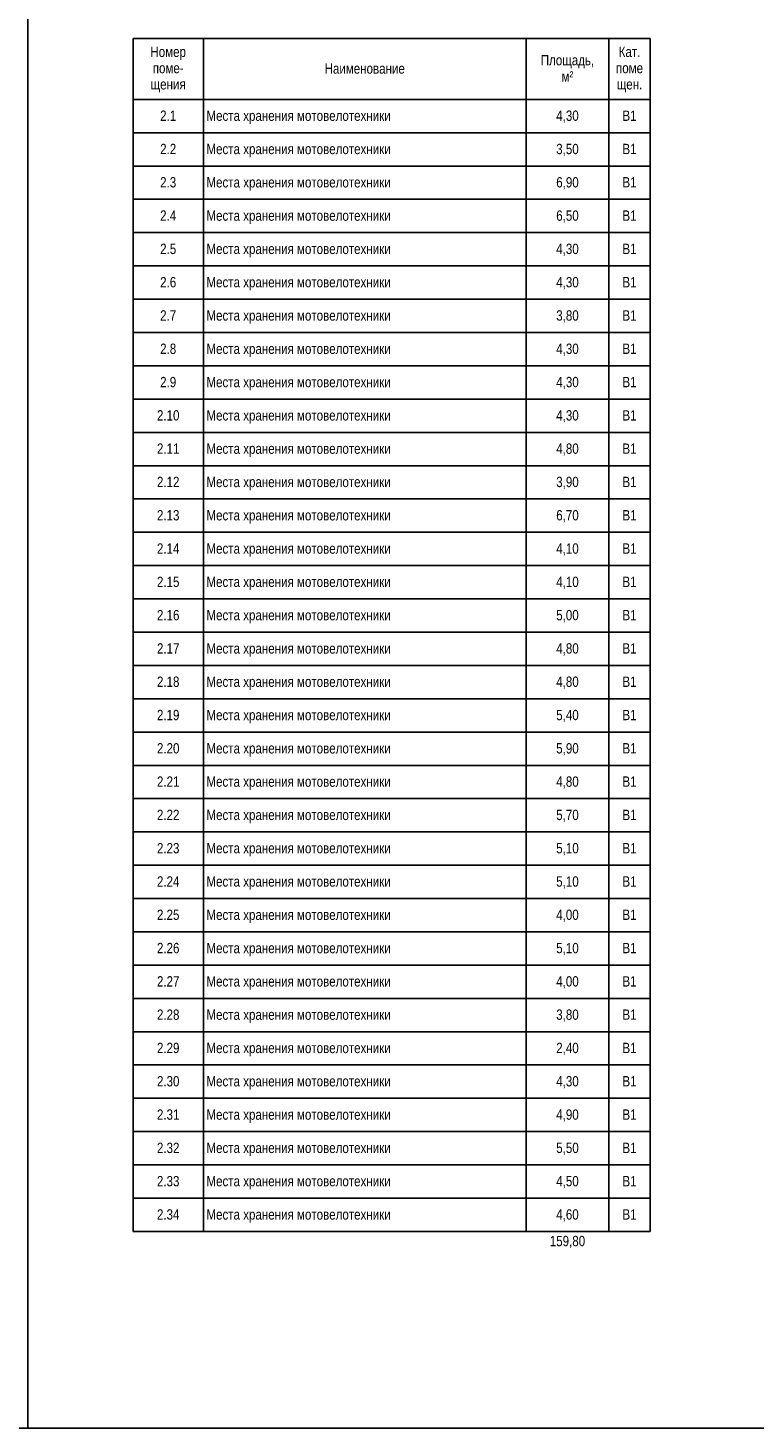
# Model space of a CAD drawing. Header units: millimetres. Extents: x -277772 to 277599, y -59564 to 282085.
# Tile 176 of 192: x 195999 to 213569, y 9064 to 42913. Entities that reach past the tile are written whole.
import ezdxf

# ---------------------------------------------------------------- set-up
doc = ezdxf.new("R2010")
doc.units = ezdxf.units.MM
doc.layers.add('UNPLOTTED', color=2, linetype='Continuous', plot=False)
doc.styles.add('Arial', font='arial.ttf', dxfattribs={"width": 0.8, "height": 350})

# ---------------------------------------------------------------- blocks, each defined once
blk = doc.blocks.new('A$C5a34e52e')
for p, q in [((8.29, 292.85), (8.29, 278.09)), ((8.29, 292.85), (133.29, 292.85)), ((25.29, 292.85), (25.29, 278.09)), ((103.29, 292.85), (103.29, 278.09)), ((123.29, 292.85), (123.29, 278.09)), ((133.29, 292.85), (133.29, 278.09)), ((133.29, 292.85), (133.29, 278.09)), ((25.29, 278.09), (8.29, 278.09)), ((8.29, 278.09), (8.29, 270.04)), ((103.29, 278.09), (25.29, 278.09)), ((25.29, 278.09), (25.29, 270.04)), ((123.29, 278.09), (103.29, 278.09)), ((103.29, 278.09), (103.29, 270.04)), ((133.29, 278.09), (123.29, 278.09)), ((123.29, 278.09), (123.29, 270.04)), ((133.29, 278.09), (133.29, 278.09)), ((133.29, 278.09), (133.29, 270.04)), ((133.29, 278.09), (133.29, 270.04)), ((25.29, 270.04), (8.29, 270.04)), ((8.29, 270.04), (8.29, 261.99)), ((103.29, 270.04), (25.29, 270.04)), ((25.29, 270.04), (25.29, 261.99)), ((123.29, 270.04), (103.29, 270.04)), ((103.29, 270.04), (103.29, 261.99)), ((133.29, 270.04), (123.29, 270.04)), ((123.29, 270.04), (123.29, 261.99)), ((133.29, 270.04), (133.29, 270.04)), ((133.29, 270.04), (133.29, 261.99)), ((133.29, 270.04), (133.29, 261.99)), ((25.29, 261.99), (8.29, 261.99)), ((8.29, 261.99), (8.29, 253.94)), ((103.29, 261.99), (25.29, 261.99)), ((25.29, 261.99), (25.29, 253.94)), ((123.29, 261.99), (103.29, 261.99)), ((103.29, 261.99), (103.29, 253.94)), ((133.29, 261.99), (123.29, 261.99)), ((123.29, 261.99), (123.29, 253.94)), ((133.29, 261.99), (133.29, 261.99)), ((133.29, 261.99), (133.29, 253.94)), ((133.29, 261.99), (133.29, 253.94)), ((25.29, 253.94), (8.29, 253.94)), ((8.29, 253.94), (8.29, 245.89)), ((103.29, 253.94), (25.29, 253.94)), ((25.29, 253.94), (25.29, 245.89)), ((123.29, 253.94), (103.29, 253.94)), ((103.29, 253.94), (103.29, 245.89)), ((133.29, 253.94), (123.29, 253.94)), ((123.29, 253.94), (123.29, 245.89)), ((133.29, 253.94), (133.29, 253.94)), ((133.29, 253.94), (133.29, 245.89)), ((133.29, 253.94), (133.29, 245.89)), ((25.29, 245.89), (8.29, 245.89)), ((8.29, 245.89), (8.29, 237.84)), ((103.29, 245.89), (25.29, 245.89)), ((25.29, 245.89), (25.29, 237.84)), ((123.29, 245.89), (103.29, 245.89)), ((103.29, 245.89), (103.29, 237.84)), ((133.29, 245.89), (123.29, 245.89)), ((123.29, 245.89), (123.29, 237.84)), ((133.29, 245.89), (133.29, 245.89)), ((133.29, 245.89), (133.29, 237.84)), ((133.29, 245.89), (133.29, 237.84)), ((25.29, 237.84), (8.29, 237.84)), ((8.29, 237.84), (8.29, 229.79)), ((103.29, 237.84), (25.29, 237.84)), ((25.29, 237.84), (25.29, 229.79)), ((123.29, 237.84), (103.29, 237.84)), ((103.29, 237.84), (103.29, 229.79)), ((133.29, 237.84), (123.29, 237.84)), ((123.29, 237.84), (123.29, 229.79)), ((133.29, 237.84), (133.29, 237.84)), ((133.29, 237.84), (133.29, 229.79)), ((133.29, 237.84), (133.29, 229.79)), ((25.29, 229.79), (8.29, 229.79)), ((8.29, 229.79), (8.29, 221.74)), ((103.29, 229.79), (25.29, 229.79)), ((25.29, 229.79), (25.29, 221.74)), ((123.29, 229.79), (103.29, 229.79)), ((103.29, 229.79), (103.29, 221.74)), ((133.29, 229.79), (123.29, 229.79)), ((123.29, 229.79), (123.29, 221.74)), ((133.29, 229.79), (133.29, 229.79)), ((133.29, 229.79), (133.29, 221.74)), ((133.29, 229.79), (133.29, 221.74)), ((25.29, 221.74), (8.29, 221.74)), ((8.29, 221.74), (8.29, 213.69)), ((103.29, 221.74), (25.29, 221.74)), ((25.29, 221.74), (25.29, 213.69)), ((123.29, 221.74), (103.29, 221.74)), ((103.29, 221.74), (103.29, 213.69)), ((133.29, 221.74), (123.29, 221.74)), ((123.29, 221.74), (123.29, 213.69)), ((133.29, 221.74), (133.29, 221.74)), ((133.29, 221.74), (133.29, 213.69)), ((133.29, 221.74), (133.29, 213.69)), ((25.29, 213.69), (8.29, 213.69)), ((8.29, 213.69), (8.29, 205.64)), ((103.29, 213.69), (25.29, 213.69)), ((25.29, 213.69), (25.29, 205.64)), ((123.29, 213.69), (103.29, 213.69)), ((103.29, 213.69), (103.29, 205.64)), ((133.29, 213.69), (123.29, 213.69)), ((123.29, 213.69), (123.29, 205.64)), ((133.29, 213.69), (133.29, 213.69)), ((133.29, 213.69), (133.29, 205.64)), ((133.29, 213.69), (133.29, 205.64)), ((25.29, 205.64), (8.29, 205.64)), ((8.29, 205.64), (8.29, 197.59)), ((103.29, 205.64), (25.29, 205.64)), ((25.29, 205.64), (25.29, 197.59)), ((123.29, 205.64), (103.29, 205.64)), ((103.29, 205.64), (103.29, 197.59)), ((133.29, 205.64), (123.29, 205.64)), ((123.29, 205.64), (123.29, 197.59)), ((133.29, 205.64), (133.29, 205.64)), ((133.29, 205.64), (133.29, 197.59)), ((133.29, 205.64), (133.29, 197.59)), ((25.29, 197.59), (8.29, 197.59)), ((8.29, 197.59), (8.29, 189.54)), ((103.29, 197.59), (25.29, 197.59)), ((25.29, 197.59), (25.29, 189.54)), ((123.29, 197.59), (103.29, 197.59)), ((103.29, 197.59), (103.29, 189.54)), ((133.29, 197.59), (123.29, 197.59)), ((123.29, 197.59), (123.29, 189.54)), ((133.29, 197.59), (133.29, 197.59)), ((133.29, 197.59), (133.29, 189.54)), ((133.29, 197.59), (133.29, 189.54)), ((25.29, 189.54), (8.29, 189.54)), ((8.29, 189.54), (8.29, 181.49)), ((103.29, 189.54), (25.29, 189.54)), ((25.29, 189.54), (25.29, 181.49)), ((123.29, 189.54), (103.29, 189.54)), ((103.29, 189.54), (103.29, 181.49)), ((133.29, 189.54), (123.29, 189.54)), ((123.29, 189.54), (123.29, 181.49)), ((133.29, 189.54), (133.29, 189.54)), ((133.29, 189.54), (133.29, 181.49)), ((133.29, 189.54), (133.29, 181.49)), ((25.29, 181.49), (8.29, 181.49)), ((8.29, 181.49), (8.29, 173.44)), ((103.29, 181.49), (25.29, 181.49)), ((25.29, 181.49), (25.29, 173.44)), ((123.29, 181.49), (103.29, 181.49)), ((103.29, 181.49), (103.29, 173.44)), ((133.29, 181.49), (123.29, 181.49)), ((123.29, 181.49), (123.29, 173.44)), ((133.29, 181.49), (133.29, 181.49)), ((133.29, 181.49), (133.29, 173.44)), ((133.29, 181.49), (133.29, 173.44)), ((25.29, 173.44), (8.29, 173.44)), ((8.29, 173.44), (8.29, 165.39)), ((103.29, 173.44), (25.29, 173.44)), ((25.29, 173.44), (25.29, 165.39)), ((123.29, 173.44), (103.29, 173.44)), ((103.29, 173.44), (103.29, 165.39)), ((133.29, 173.44), (123.29, 173.44)), ((123.29, 173.44), (123.29, 165.39)), ((133.29, 173.44), (133.29, 173.44)), ((133.29, 173.44), (133.29, 165.39)), ((133.29, 173.44), (133.29, 165.39)), ((25.29, 165.39), (8.29, 165.39)), ((8.29, 165.39), (8.29, 157.34)), ((103.29, 165.39), (25.29, 165.39)), ((25.29, 165.39), (25.29, 157.34)), ((123.29, 165.39), (103.29, 165.39)), ((103.29, 165.39), (103.29, 157.34)), ((133.29, 165.39), (123.29, 165.39)), ((123.29, 165.39), (123.29, 157.34)), ((133.29, 165.39), (133.29, 165.39)), ((133.29, 165.39), (133.29, 157.34)), ((133.29, 165.39), (133.29, 157.34)), ((25.29, 157.34), (8.29, 157.34)), ((8.29, 157.34), (8.29, 149.29)), ((103.29, 157.34), (25.29, 157.34)), ((25.29, 157.34), (25.29, 149.29)), ((123.29, 157.34), (103.29, 157.34)), ((103.29, 157.34), (103.29, 149.29)), ((133.29, 157.34), (123.29, 157.34)), ((123.29, 157.34), (123.29, 149.29)), ((133.29, 157.34), (133.29, 157.34)), ((133.29, 157.34), (133.29, 149.29)), ((133.29, 157.34), (133.29, 149.29)), ((25.29, 149.29), (8.29, 149.29)), ((8.29, 149.29), (8.29, 141.24)), ((103.29, 149.29), (25.29, 149.29)), ((25.29, 149.29), (25.29, 141.24)), ((123.29, 149.29), (103.29, 149.29)), ((103.29, 149.29), (103.29, 141.24)), ((133.29, 149.29), (123.29, 149.29)), ((123.29, 149.29), (123.29, 141.24)), ((133.29, 149.29), (133.29, 149.29)), ((133.29, 149.29), (133.29, 141.24)), ((133.29, 149.29), (133.29, 141.24)), ((25.29, 141.24), (8.29, 141.24)), ((8.29, 141.24), (8.29, 133.19)), ((103.29, 141.24), (25.29, 141.24)), ((25.29, 141.24), (25.29, 133.19)), ((123.29, 141.24), (103.29, 141.24)), ((103.29, 141.24), (103.29, 133.19)), ((133.29, 141.24), (123.29, 141.24)), ((123.29, 141.24), (123.29, 133.19)), ((133.29, 141.24), (133.29, 141.24)), ((133.29, 141.24), (133.29, 133.19)), ((133.29, 141.24), (133.29, 133.19)), ((25.29, 133.19), (8.29, 133.19)), ((8.29, 133.19), (8.29, 125.14)), ((103.29, 133.19), (25.29, 133.19)), ((25.29, 133.19), (25.29, 125.14)), ((123.29, 133.19), (103.29, 133.19)), ((103.29, 133.19), (103.29, 125.14)), ((133.29, 133.19), (123.29, 133.19)), ((123.29, 133.19), (123.29, 125.14)), ((133.29, 133.19), (133.29, 133.19)), ((133.29, 133.19), (133.29, 125.14)), ((133.29, 133.19), (133.29, 125.14)), ((25.29, 125.14), (8.29, 125.14)), ((8.29, 125.14), (8.29, 117.09)), ((103.29, 125.14), (25.29, 125.14)), ((25.29, 125.14), (25.29, 117.09)), ((123.29, 125.14), (103.29, 125.14)), ((103.29, 125.14), (103.29, 117.09)), ((133.29, 125.14), (123.29, 125.14)), ((123.29, 125.14), (123.29, 117.09)), ((133.29, 125.14), (133.29, 125.14)), ((133.29, 125.14), (133.29, 117.09)), ((133.29, 125.14), (133.29, 117.09)), ((25.29, 117.09), (8.29, 117.09)), ((8.29, 117.09), (8.29, 109.04)), ((103.29, 117.09), (25.29, 117.09)), ((25.29, 117.09), (25.29, 109.04)), ((123.29, 117.09), (103.29, 117.09)), ((103.29, 117.09), (103.29, 109.04)), ((133.29, 117.09), (123.29, 117.09)), ((123.29, 117.09), (123.29, 109.04)), ((133.29, 117.09), (133.29, 117.09)), ((133.29, 117.09), (133.29, 109.04)), ((133.29, 117.09), (133.29, 109.04)), ((25.29, 109.04), (8.29, 109.04)), ((8.29, 109.04), (8.29, 100.99)), ((103.29, 109.04), (25.29, 109.04)), ((25.29, 109.04), (25.29, 100.99)), ((123.29, 109.04), (103.29, 109.04)), ((103.29, 109.04), (103.29, 100.99)), ((133.29, 109.04), (123.29, 109.04)), ((123.29, 109.04), (123.29, 100.99)), ((133.29, 109.04), (133.29, 109.04)), ((133.29, 109.04), (133.29, 100.99)), ((133.29, 109.04), (133.29, 100.99)), ((25.29, 100.99), (8.29, 100.99)), ((8.29, 100.99), (8.29, 92.94)), ((103.29, 100.99), (25.29, 100.99)), ((25.29, 100.99), (25.29, 92.94)), ((123.29, 100.99), (103.29, 100.99)), ((103.29, 100.99), (103.29, 92.94)), ((133.29, 100.99), (123.29, 100.99)), ((123.29, 100.99), (123.29, 92.94)), ((133.29, 100.99), (133.29, 100.99)), ((133.29, 100.99), (133.29, 92.94)), ((133.29, 100.99), (133.29, 92.94)), ((25.29, 92.94), (8.29, 92.94)), ((8.29, 92.94), (8.29, 84.89)), ((103.29, 92.94), (25.29, 92.94)), ((25.29, 92.94), (25.29, 84.89)), ((123.29, 92.94), (103.29, 92.94)), ((103.29, 92.94), (103.29, 84.89)), ((133.29, 92.94), (123.29, 92.94)), ((123.29, 92.94), (123.29, 84.89)), ((133.29, 92.94), (133.29, 92.94)), ((133.29, 92.94), (133.29, 84.89)), ((133.29, 92.94), (133.29, 84.89)), ((25.29, 84.89), (8.29, 84.89)), ((8.29, 84.89), (8.29, 76.84)), ((103.29, 84.89), (25.29, 84.89)), ((25.29, 84.89), (25.29, 76.84)), ((123.29, 84.89), (103.29, 84.89)), ((103.29, 84.89), (103.29, 76.84)), ((133.29, 84.89), (123.29, 84.89)), ((123.29, 84.89), (123.29, 76.84)), ((133.29, 84.89), (133.29, 84.89)), ((133.29, 84.89), (133.29, 76.84)), ((133.29, 84.89), (133.29, 76.84)), ((25.29, 76.84), (8.29, 76.84)), ((8.29, 76.84), (8.29, 68.79)), ((103.29, 76.84), (25.29, 76.84)), ((25.29, 76.84), (25.29, 68.79)), ((123.29, 76.84), (103.29, 76.84)), ((103.29, 76.84), (103.29, 68.79)), ((133.29, 76.84), (123.29, 76.84)), ((123.29, 76.84), (123.29, 68.79)), ((133.29, 76.84), (133.29, 76.84)), ((133.29, 76.84), (133.29, 68.79)), ((133.29, 76.84), (133.29, 68.79)), ((25.29, 68.79), (8.29, 68.79)), ((8.29, 68.79), (8.29, 60.74)), ((103.29, 68.79), (25.29, 68.79)), ((25.29, 68.79), (25.29, 60.74)), ((123.29, 68.79), (103.29, 68.79)), ((103.29, 68.79), (103.29, 60.74)), ((133.29, 68.79), (123.29, 68.79)), ((123.29, 68.79), (123.29, 60.74)), ((133.29, 68.79), (133.29, 68.79)), ((133.29, 68.79), (133.29, 60.74)), ((133.29, 68.79), (133.29, 60.74)), ((25.29, 60.74), (8.29, 60.74)), ((8.29, 60.74), (8.29, 52.69)), ((103.29, 60.74), (25.29, 60.74)), ((25.29, 60.74), (25.29, 52.69)), ((123.29, 60.74), (103.29, 60.74)), ((103.29, 60.74), (103.29, 52.69)), ((133.29, 60.74), (123.29, 60.74)), ((123.29, 60.74), (123.29, 52.69)), ((133.29, 60.74), (133.29, 60.74)), ((133.29, 60.74), (133.29, 52.69)), ((133.29, 60.74), (133.29, 52.69)), ((25.29, 52.69), (8.29, 52.69)), ((8.29, 52.69), (8.29, 44.64)), ((103.29, 52.69), (25.29, 52.69)), ((25.29, 52.69), (25.29, 44.64)), ((123.29, 52.69), (103.29, 52.69)), ((103.29, 52.69), (103.29, 44.64)), ((133.29, 52.69), (123.29, 52.69)), ((123.29, 52.69), (123.29, 44.64)), ((133.29, 52.69), (133.29, 52.69)), ((133.29, 52.69), (133.29, 44.64)), ((133.29, 52.69), (133.29, 44.64)), ((25.29, 44.64), (8.29, 44.64)), ((8.29, 44.64), (8.29, 36.59)), ((103.29, 44.64), (25.29, 44.64)), ((25.29, 44.64), (25.29, 36.59)), ((123.29, 44.64), (103.29, 44.64)), ((103.29, 44.64), (103.29, 36.59)), ((133.29, 44.64), (123.29, 44.64)), ((123.29, 44.64), (123.29, 36.59)), ((133.29, 44.64), (133.29, 44.64)), ((133.29, 44.64), (133.29, 36.59)), ((133.29, 44.64), (133.29, 36.59)), ((25.29, 36.59), (8.29, 36.59)), ((8.29, 36.59), (8.29, 28.54)), ((103.29, 36.59), (25.29, 36.59)), ((25.29, 36.59), (25.29, 28.54)), ((123.29, 36.59), (103.29, 36.59)), ((103.29, 36.59), (103.29, 28.54)), ((133.29, 36.59), (123.29, 36.59)), ((123.29, 36.59), (123.29, 28.54)), ((133.29, 36.59), (133.29, 36.59)), ((133.29, 36.59), (133.29, 28.54)), ((133.29, 36.59), (133.29, 28.54)), ((25.29, 28.54), (8.29, 28.54)), ((8.29, 28.54), (8.29, 20.49)), ((103.29, 28.54), (25.29, 28.54)), ((25.29, 28.54), (25.29, 20.49)), ((123.29, 28.54), (103.29, 28.54)), ((103.29, 28.54), (103.29, 20.49)), ((133.29, 28.54), (123.29, 28.54)), ((123.29, 28.54), (123.29, 20.49)), ((133.29, 28.54), (133.29, 28.54)), ((133.29, 28.54), (133.29, 20.49)), ((133.29, 28.54), (133.29, 20.49)), ((25.29, 20.49), (8.29, 20.49)), ((8.29, 20.49), (8.29, 12.44)), ((103.29, 20.49), (25.29, 20.49)), ((25.29, 20.49), (25.29, 12.44)), ((123.29, 20.49), (103.29, 20.49)), ((103.29, 20.49), (103.29, 12.44)), ((133.29, 20.49), (123.29, 20.49)), ((123.29, 20.49), (123.29, 12.44)), ((133.29, 20.49), (133.29, 20.49)), ((133.29, 20.49), (133.29, 12.44)), ((133.29, 20.49), (133.29, 12.44)), ((25.29, 12.44), (8.29, 12.44)), ((8.29, 12.44), (8.29, 4.39)), ((103.29, 12.44), (25.29, 12.44)), ((25.29, 12.44), (25.29, 4.39)), ((123.29, 12.44), (103.29, 12.44)), ((103.29, 12.44), (103.29, 4.39)), ((133.29, 12.44), (123.29, 12.44)), ((123.29, 12.44), (123.29, 4.39)), ((133.29, 12.44), (133.29, 12.44)), ((133.29, 12.44), (133.29, 4.39)), ((133.29, 12.44), (133.29, 4.39)), ((25.29, 4.39), (8.29, 4.39)), ((103.29, 4.39), (25.29, 4.39)), ((123.29, 4.39), (103.29, 4.39)), ((133.29, 4.39), (123.29, 4.39)), ((133.29, 4.39), (133.29, 4.39))]:
    blk.add_line(p, q)
at = {"char_height": 2.5, "line_spacing_factor": 0.941778, "style": 'Arial'}
for s, insert, width, attachment_point in [('Номер\\Pпоме-\\Pщения', (16.79, 290.86), 12.8552, 2), ('Площадь,\\Pм\\fArial|b0|i0|c238|p34|;²', (113.29, 288.84), 19.2521, 2), ('Кат.\\Pпоме\\Pщен.', (128.29, 290.86), 9.7944, 2), ('Наименование', (64.29, 286.82), 28.9547, 2), ('2.1', (16.79, 275.41), 5.8154, 2), ('Места хранения мотовелотехники', (26.04, 275.41), 66.449, 1), ('4,30', (113.29, 275.41), 8.1416, 2), ('В1', (128.29, 275.41), 5.1115, 2), ('2.2', (16.79, 267.36), 5.8154, 2), ('Места хранения мотовелотехники', (26.04, 267.36), 66.449, 1), ('3,50', (113.29, 267.36), 8.1416, 2), ('В1', (128.29, 267.36), 5.1115, 2), ('2.3', (16.79, 259.31), 5.8154, 2), ('Места хранения мотовелотехники', (26.04, 259.31), 66.449, 1), ('6,90', (113.29, 259.31), 8.1416, 2), ('В1', (128.29, 259.31), 5.1115, 2), ('2.4', (16.79, 251.26), 5.8154, 2), ('Места хранения мотовелотехники', (26.04, 251.26), 66.449, 1), ('6,50', (113.29, 251.26), 8.1416, 2), ('В1', (128.29, 251.26), 5.1115, 2), ('2.5', (16.79, 243.21), 5.8154, 2), ('Места хранения мотовелотехники', (26.04, 243.21), 66.449, 1), ('4,30', (113.29, 243.21), 8.1416, 2), ('В1', (128.29, 243.21), 5.1115, 2), ('2.6', (16.79, 235.16), 5.8154, 2), ('Места хранения мотовелотехники', (26.04, 235.16), 66.449, 1), ('4,30', (113.29, 235.16), 8.1416, 2), ('В1', (128.29, 235.16), 5.1115, 2), ('2.7', (16.79, 227.11), 5.8154, 2), ('Места хранения мотовелотехники', (26.04, 227.11), 66.449, 1), ('3,80', (113.29, 227.11), 8.1416, 2), ('В1', (128.29, 227.11), 5.1115, 2), ('2.8', (16.79, 219.06), 5.8154, 2), ('Места хранения мотовелотехники', (26.04, 219.06), 66.449, 1), ('4,30', (113.29, 219.06), 8.1416, 2), ('В1', (128.29, 219.06), 5.1115, 2), ('2.9', (16.79, 211.01), 5.8154, 2), ('Места хранения мотовелотехники', (26.04, 211.01), 66.449, 1), ('4,30', (113.29, 211.01), 8.1416, 2), ('В1', (128.29, 211.01), 5.1115, 2), ('2.10', (16.79, 202.96), 8.1416, 2), ('Места хранения мотовелотехники', (26.04, 202.96), 66.449, 1), ('4,30', (113.29, 202.96), 8.1416, 2), ('В1', (128.29, 202.96), 5.1115, 2), ('2.11', (16.79, 194.91), 8.1416, 2), ('Места хранения мотовелотехники', (26.04, 194.91), 66.449, 1), ('4,80', (113.29, 194.91), 8.1416, 2), ('В1', (128.29, 194.91), 5.1115, 2), ('2.12', (16.79, 186.86), 8.1416, 2), ('Места хранения мотовелотехники', (26.04, 186.86), 66.449, 1), ('3,90', (113.29, 186.86), 8.1416, 2), ('В1', (128.29, 186.86), 5.1115, 2), ('2.13', (16.79, 178.81), 8.1416, 2), ('Места хранения мотовелотехники', (26.04, 178.81), 66.449, 1), ('6,70', (113.29, 178.81), 8.1416, 2), ('В1', (128.29, 178.81), 5.1115, 2), ('2.14', (16.79, 170.76), 8.1416, 2), ('Места хранения мотовелотехники', (26.04, 170.76), 66.449, 1), ('4,10', (113.29, 170.76), 8.1416, 2), ('В1', (128.29, 170.76), 5.1115, 2), ('2.15', (16.79, 162.71), 8.1416, 2), ('Места хранения мотовелотехники', (26.04, 162.71), 66.449, 1), ('4,10', (113.29, 162.71), 8.1416, 2), ('В1', (128.29, 162.71), 5.1115, 2), ('2.16', (16.79, 154.66), 8.1416, 2), ('Места хранения мотовелотехники', (26.04, 154.66), 66.449, 1), ('5,00', (113.29, 154.66), 8.1416, 2), ('В1', (128.29, 154.66), 5.1115, 2), ('2.17', (16.79, 146.61), 8.1416, 2), ('Места хранения мотовелотехники', (26.04, 146.61), 66.449, 1), ('4,80', (113.29, 146.61), 8.1416, 2), ('В1', (128.29, 146.61), 5.1115, 2), ('2.18', (16.79, 138.56), 8.1416, 2), ('Места хранения мотовелотехники', (26.04, 138.56), 66.449, 1), ('4,80', (113.29, 138.56), 8.1416, 2), ('В1', (128.29, 138.56), 5.1115, 2), ('2.19', (16.79, 130.51), 8.1416, 2), ('Места хранения мотовелотехники', (26.04, 130.51), 66.449, 1), ('5,40', (113.29, 130.51), 8.1416, 2), ('В1', (128.29, 130.51), 5.1115, 2), ('2.20', (16.79, 122.46), 8.1416, 2), ('Места хранения мотовелотехники', (26.04, 122.46), 66.449, 1), ('5,90', (113.29, 122.46), 8.1416, 2), ('В1', (128.29, 122.46), 5.1115, 2), ('2.21', (16.79, 114.41), 8.1416, 2), ('Места хранения мотовелотехники', (26.04, 114.41), 66.449, 1), ('4,80', (113.29, 114.41), 8.1416, 2), ('В1', (128.29, 114.41), 5.1115, 2), ('2.22', (16.79, 106.36), 8.1416, 2), ('Места хранения мотовелотехники', (26.04, 106.36), 66.449, 1), ('5,70', (113.29, 106.36), 8.1416, 2), ('В1', (128.29, 106.36), 5.1115, 2), ('2.23', (16.79, 98.31), 8.1416, 2), ('Места хранения мотовелотехники', (26.04, 98.31), 66.449, 1), ('5,10', (113.29, 98.31), 8.1416, 2), ('В1', (128.29, 98.31), 5.1115, 2), ('2.24', (16.79, 90.26), 8.1416, 2), ('Места хранения мотовелотехники', (26.04, 90.26), 66.449, 1), ('5,10', (113.29, 90.26), 8.1416, 2), ('В1', (128.29, 90.26), 5.1115, 2), ('2.25', (16.79, 82.21), 8.1416, 2), ('Места хранения мотовелотехники', (26.04, 82.21), 66.449, 1), ('4,00', (113.29, 82.21), 8.1416, 2), ('В1', (128.29, 82.21), 5.1115, 2), ('2.26', (16.79, 74.16), 8.1416, 2), ('Места хранения мотовелотехники', (26.04, 74.16), 66.449, 1), ('5,10', (113.29, 74.16), 8.1416, 2), ('В1', (128.29, 74.16), 5.1115, 2), ('2.27', (16.79, 66.11), 8.1416, 2), ('Места хранения мотовелотехники', (26.04, 66.11), 66.449, 1), ('4,00', (113.29, 66.11), 8.1416, 2), ('В1', (128.29, 66.11), 5.1115, 2), ('2.28', (16.79, 58.06), 8.1416, 2), ('Места хранения мотовелотехники', (26.04, 58.06), 66.449, 1), ('3,80', (113.29, 58.06), 8.1416, 2), ('В1', (128.29, 58.06), 5.1115, 2), ('2.29', (16.79, 50.01), 8.1416, 2), ('Места хранения мотовелотехники', (26.04, 50.01), 66.449, 1), ('2,40', (113.29, 50.01), 8.1416, 2), ('В1', (128.29, 50.01), 5.1115, 2), ('2.30', (16.79, 41.96), 8.1416, 2), ('Места хранения мотовелотехники', (26.04, 41.96), 66.449, 1), ('4,30', (113.29, 41.96), 8.1416, 2), ('В1', (128.29, 41.96), 5.1115, 2), ('2.31', (16.79, 33.9), 8.1416, 2), ('Места хранения мотовелотехники', (26.04, 33.9), 66.449, 1), ('4,90', (113.29, 33.9), 8.1416, 2), ('В1', (128.29, 33.9), 5.1115, 2), ('2.32', (16.79, 25.85), 8.1416, 2), ('Места хранения мотовелотехники', (26.04, 25.85), 66.449, 1), ('5,50', (113.29, 25.85), 8.1416, 2), ('В1', (128.29, 25.85), 5.1115, 2), ('2.33', (16.79, 17.8), 8.1416, 2), ('Места хранения мотовелотехники', (26.04, 17.8), 66.449, 1), ('4,50', (113.29, 17.8), 8.1416, 2), ('В1', (128.29, 17.8), 5.1115, 2), ('2.34', (16.79, 9.75), 8.1416, 2), ('Места хранения мотовелотехники', (26.04, 9.75), 66.449, 1), ('4,60', (113.29, 9.75), 8.1416, 2), ('В1', (128.29, 9.75), 5.1115, 2), ('159,80', (113.29, 3.33), 12.7939, 2)]:
    blk.add_mtext(s, dxfattribs=dict(at, insert=insert, width=width, attachment_point=attachment_point))
blk = doc.blocks.new('*U61')
at = {"color": 0}
blk.add_lwpolyline([(0, 584), (0, 0), (-816, 0), (-816, 584)], close=True, dxfattribs=at)

msp = doc.modelspace()

# ---------------------------------------------------------------- linework, layer by layer
at = {"layer": 'UNPLOTTED', "color": 1, "ltscale": 100}
msp.add_xline((-94774, 9064), (1, 0), dxfattribs=at)

# ---------------------------------------------------------------- block references
at = {"xscale": 100, "yscale": 100, "zscale": 100}
msp.add_blockref('A$C5a34e52e', (197708, 13377), dxfattribs=at)
at = {"layer": 'UNPLOTTED', "xscale": 100, "yscale": 100, "zscale": 100}
msp.add_blockref('*U61', (277599, 9064), dxfattribs=at)

doc.saveas('drawing.dxf')
